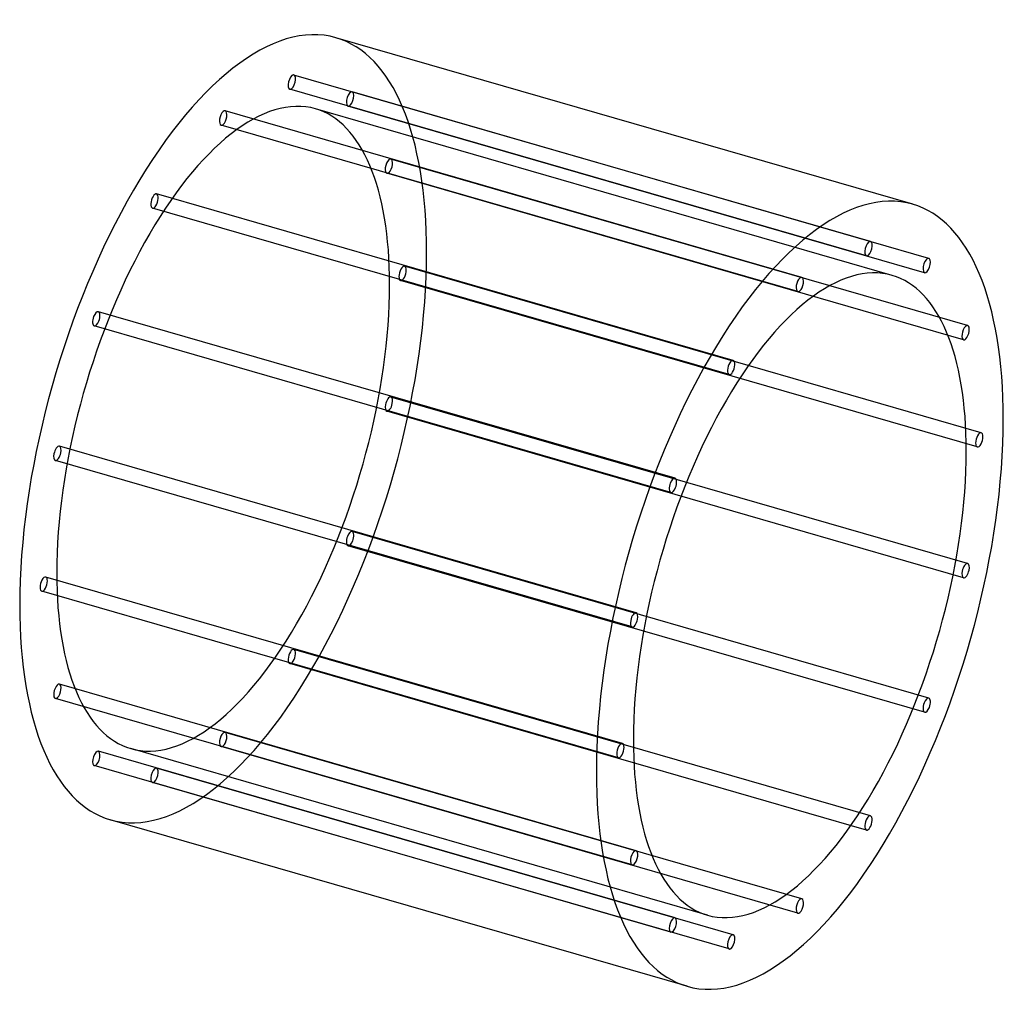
# Model space of a CAD drawing. Header units: millimetres. Extents: x -665 to 665, y -665 to 665.
import ezdxf

# ---------------------------------------------------------------- set-up
doc = ezdxf.new("R2010")
doc.units = ezdxf.units.MM
doc.layers.add('HIDDEN', color=7, linetype='Continuous')
doc.layers.add('THICK', color=7, linetype='Continuous')

msp = doc.modelspace()

# ---------------------------------------------------------------- linework, layer by layer
at = {"layer": 'HIDDEN'}
for p, q in [((485.3, 365.5), (-294.1, 590.5)), ((479.7, 346.3), (-299.7, 571.3)), ((564, 342.6), (-215.5, 567.6)), ((558.4, 323.4), (-221, 548.4)), ((392.5, 317.1), (-386.9, 542.1)), ((514.5, 319.8), (-264.9, 544.8)), ((386.9, 297.9), (-392.5, 522.9)), ((616.5, 251.9), (-162.9, 476.9)), ((611, 232.7), (-168.4, 457.7)), ((299.7, 204.8), (-479.7, 429.8)), ((294.1, 185.6), (-485.3, 410.6)), ((635, 107.1), (-144.4, 332.1)), ((629.4, 87.9), (-150, 312.9)), ((221, 45.6), (-558.4, 270.6)), ((215.5, 26.4), (-564, 251.4)), ((616.5, -69.6), (-162.9, 155.4)), ((611, -88.8), (-168.4, 136.2)), ((168.4, -136.2), (-611, 88.8)), ((162.9, -155.4), (-616.5, 69.6)), ((564, -251.4), (-215.5, -26.4)), ((558.4, -270.6), (-221, -45.6)), ((150, -312.9), (-629.4, -87.9)), ((144.4, -332.1), (-635, -107.1)), ((485.3, -410.6), (-294.1, -185.6)), ((479.7, -429.8), (-299.7, -204.8)), ((168.4, -457.7), (-611, -232.7)), ((162.9, -476.9), (-616.5, -251.9)), ((392.5, -522.9), (-386.9, -297.9)), ((386.9, -542.1), (-392.5, -317.1)), ((221, -548.4), (-558.4, -323.4)), ((264.9, -544.8), (-514.5, -319.8)), ((215.5, -567.6), (-564, -342.6)), ((299.7, -571.3), (-479.7, -346.3)), ((294.1, -590.5), (-485.3, -365.5))]:
    msp.add_line(p, q, dxfattribs=at)
for centre, major_axis, start_param, end_param in [((-389.7, 112.5), (152.5, 528.4), -0.982794, 0), ((-296.9, 580.9), (-2.77, -9.61), -2.946289, 0.000007), ((-296.9, 580.9), (-2.77, -9.61), 0.195304, 3.141599), ((-296.9, 580.9), (-2.77, -9.61), -3.141586, -2.946289), ((-389.7, 112.5), (-124.8, -432.3), -3.141593, -0.982794), ((-296.9, 580.9), (-2.77, -9.61), 0.000007, 0.195304), ((-218.2, 558), (-2.77, -9.61), -3.141586, -0.197396), ((-218.2, 558), (-2.77, -9.61), 0.000007, 2.944197), ((-218.2, 558), (-2.77, -9.61), 2.944197, 3.141599), ((-218.2, 558), (-2.77, -9.61), -0.197396, 0.000007), ((-389.7, 532.5), (-2.77, -9.61), -2.55359, 0.000007), ((-389.7, 532.5), (-2.77, -9.61), -3.141586, -2.55359), ((-389.7, 532.5), (-2.77, -9.61), 0.588003, 3.141599), ((-389.7, 112.5), (-124.8, -432.3), 2.158799, 3.141593), ((-389.7, 532.5), (-2.77, -9.61), 0.000007, 0.588003), ((-165.7, 467.3), (-2.77, -9.61), -3.141586, -0.590095), ((-165.7, 467.3), (-2.77, -9.61), 0.000007, 2.551498), ((-165.7, 467.3), (-2.77, -9.61), 2.551498, 3.141599), ((-165.7, 467.3), (-2.77, -9.61), -0.590095, 0.000007), ((-482.5, 420.2), (-2.77, -9.61), -2.160891, 0.000007), ((-482.5, 420.2), (-2.77, -9.61), -3.141586, -2.160891), ((-482.5, 420.2), (-2.77, -9.61), 0.980702, 3.141599), ((-482.5, 420.2), (-2.77, -9.61), 0.000007, 0.980702), ((-389.7, 112.5), (152.5, 528.4), -3.141593, -0.982794), ((-147.2, 322.5), (-2.77, -9.61), -3.141586, -0.982794), ((-147.2, 322.5), (-2.77, -9.61), 0.000007, 2.158799), ((-147.2, 322.5), (-2.77, -9.61), 2.158799, 3.141599), ((-389.7, 112.5), (-124.8, -432.3), 0, 2.158799), ((-147.2, 322.5), (-2.77, -9.61), -0.982794, 0.000007), ((-561.2, 261), (-2.77, -9.61), -3.141586, -1.768192), ((-561.2, 261), (-2.77, -9.61), 1.373401, 3.141599), ((-561.2, 261), (-2.77, -9.61), -1.768192, 0.000007), ((-561.2, 261), (-2.77, -9.61), 0.000007, 1.373401), ((-165.7, 145.8), (-2.77, -9.61), -3.141586, -1.375493), ((-165.7, 145.8), (-2.77, -9.61), 0.000007, 1.7661), ((-165.7, 145.8), (-2.77, -9.61), 1.7661, 3.141599), ((-165.7, 145.8), (-2.77, -9.61), -1.375493, 0.000007), ((-613.8, 79.2), (-2.77, -9.61), -3.141586, -1.375493), ((-613.8, 79.2), (-2.77, -9.61), 0.000007, 1.7661), ((-613.8, 79.2), (-2.77, -9.61), 1.7661, 3.141599), ((-613.8, 79.2), (-2.77, -9.61), -1.375493, 0.000007), ((-218.2, -36), (-2.77, -9.61), -3.141586, -1.768192), ((-218.2, -36), (-2.77, -9.61), 1.373401, 3.141599), ((-218.2, -36), (-2.77, -9.61), -1.768192, 0.000007), ((-218.2, -36), (-2.77, -9.61), 0.000007, 1.373401), ((-632.2, -97.5), (-2.77, -9.61), -3.141586, -0.982794), ((-632.2, -97.5), (-2.77, -9.61), 2.158799, 3.141599), ((-389.7, 112.5), (-124.8, -432.3), -0.982794, 0), ((-632.2, -97.5), (-2.77, -9.61), -0.982794, 0.000007), ((-632.2, -97.5), (-2.77, -9.61), 0.000007, 2.158799), ((-296.9, -195.2), (-2.77, -9.61), -3.141586, -2.160891), ((-296.9, -195.2), (-2.77, -9.61), 0.980702, 3.141599), ((-296.9, -195.2), (-2.77, -9.61), -2.160891, 0.000007), ((-296.9, -195.2), (-2.77, -9.61), 0.000007, 0.980702), ((-613.8, -242.3), (-2.77, -9.61), -3.141586, -0.590095), ((-613.8, -242.3), (-2.77, -9.61), 0.000007, 2.551498), ((-613.8, -242.3), (-2.77, -9.61), 2.551498, 3.141599), ((-613.8, -242.3), (-2.77, -9.61), -0.590095, 0.000007), ((-389.7, -307.5), (-2.77, -9.61), -2.55359, 0.000007), ((-389.7, -307.5), (-2.77, -9.61), -3.141586, -2.55359), ((-389.7, -307.5), (-2.77, -9.61), 0.588003, 3.141599), ((-389.7, -307.5), (-2.77, -9.61), 0.000007, 0.588003), ((-561.2, -333), (-2.77, -9.61), -3.141586, -0.197396), ((-561.2, -333), (-2.77, -9.61), 0.000007, 2.944197), ((-561.2, -333), (-2.77, -9.61), 2.944197, 3.141599), ((-561.2, -333), (-2.77, -9.61), -0.197396, 0.000007), ((-482.5, -355.9), (-2.77, -9.61), -2.946289, 0.000007), ((-482.5, -355.9), (-2.77, -9.61), 0.195304, 3.141599), ((-482.5, -355.9), (-2.77, -9.61), -3.141586, -2.946289), ((-482.5, -355.9), (-2.77, -9.61), 0.000007, 0.195304)]:
    msp.add_ellipse(centre, major_axis=major_axis, ratio=0.433013, start_param=start_param, end_param=end_param, dxfattribs=at)
at = {"layer": 'THICK'}
for p, q in [((542.3, 415.9), (-237.2, 640.9)), ((237.2, -640.9), (-542.3, -415.9))]:
    msp.add_line(p, q, dxfattribs=at)
for centre, major_axis, start_param, end_param in [((-389.7, 112.5), (152.5, 528.4), 0, 2.158799), ((389.7, -112.5), (-152.5, -528.4), -3.141593, -0.982794), ((389.7, -112.5), (-152.5, -528.4), 2.158799, 3.141593), ((482.5, 355.9), (2.77, 9.61), 0.195304, 3.141599), ((482.5, 355.9), (2.77, 9.61), -2.946289, 0.000007), ((482.5, 355.9), (2.77, 9.61), 0.000007, 0.195304), ((482.5, 355.9), (2.77, 9.61), -3.141586, -2.946289), ((389.7, -112.5), (124.8, 432.3), 0, 2.158799), ((561.2, 333), (2.77, 9.61), 0.000007, 2.944197), ((561.2, 333), (2.77, 9.61), -3.141586, -0.197396), ((561.2, 333), (2.77, 9.61), -0.197396, 0.000007), ((389.7, -112.5), (124.8, 432.3), -0.982794, 0), ((561.2, 333), (2.77, 9.61), 2.944197, 3.141599), ((389.7, 307.5), (2.77, 9.61), 0.588003, 3.141599), ((389.7, 307.5), (2.77, 9.61), 0.000007, 0.588003), ((389.7, 307.5), (2.77, 9.61), -2.55359, 0.000007), ((389.7, 307.5), (2.77, 9.61), -3.141586, -2.55359), ((613.8, 242.3), (2.77, 9.61), 0.000007, 2.551498), ((613.8, 242.3), (2.77, 9.61), -3.141586, -0.590095), ((613.8, 242.3), (2.77, 9.61), -0.590095, 0.000007), ((613.8, 242.3), (2.77, 9.61), 2.551498, 3.141599), ((296.9, 195.2), (2.77, 9.61), 0.980702, 3.141599), ((296.9, 195.2), (2.77, 9.61), 0.000007, 0.980702), ((296.9, 195.2), (2.77, 9.61), -2.160891, 0.000007), ((296.9, 195.2), (2.77, 9.61), -3.141586, -2.160891), ((389.7, -112.5), (-152.5, -528.4), 0, 2.158799), ((632.2, 97.5), (2.77, 9.61), 0.000007, 2.158799), ((632.2, 97.5), (2.77, 9.61), -0.982794, 0.000007), ((632.2, 97.5), (2.77, 9.61), 2.158799, 3.141599), ((632.2, 97.5), (2.77, 9.61), -3.141586, -0.982794), ((389.7, -112.5), (124.8, 432.3), -3.141593, -0.982794), ((218.2, 36), (2.77, 9.61), 0.000007, 1.373401), ((218.2, 36), (2.77, 9.61), -1.768192, 0.000007), ((218.2, 36), (2.77, 9.61), 1.373401, 3.141599), ((218.2, 36), (2.77, 9.61), -3.141586, -1.768192), ((613.8, -79.2), (2.77, 9.61), 0.000007, 1.7661), ((613.8, -79.2), (2.77, 9.61), -3.141586, -1.375493), ((613.8, -79.2), (2.77, 9.61), -1.375493, 0.000007), ((613.8, -79.2), (2.77, 9.61), 1.7661, 3.141599), ((-389.7, 112.5), (152.5, 528.4), 2.158799, 3.141593), ((165.7, -145.8), (2.77, 9.61), 0.000007, 1.7661), ((165.7, -145.8), (2.77, 9.61), -3.141586, -1.375493), ((165.7, -145.8), (2.77, 9.61), -1.375493, 0.000007), ((165.7, -145.8), (2.77, 9.61), 1.7661, 3.141599), ((561.2, -261), (2.77, 9.61), 0.000007, 1.373401), ((561.2, -261), (2.77, 9.61), -1.768192, 0.000007), ((561.2, -261), (2.77, 9.61), 1.373401, 3.141599), ((561.2, -261), (2.77, 9.61), -3.141586, -1.768192), ((147.2, -322.5), (2.77, 9.61), 0.000007, 2.158799), ((147.2, -322.5), (2.77, 9.61), -3.141586, -0.982794), ((147.2, -322.5), (2.77, 9.61), -0.982794, 0.000007), ((389.7, -112.5), (124.8, 432.3), 2.158799, 3.141593), ((147.2, -322.5), (2.77, 9.61), 2.158799, 3.141599), ((389.7, -112.5), (-152.5, -528.4), -0.982794, 0), ((482.5, -420.2), (2.77, 9.61), 0.000007, 0.980702), ((482.5, -420.2), (2.77, 9.61), -2.160891, 0.000007), ((482.5, -420.2), (2.77, 9.61), 0.980702, 3.141599), ((482.5, -420.2), (2.77, 9.61), -3.141586, -2.160891), ((165.7, -467.3), (2.77, 9.61), 0.000007, 2.551498), ((165.7, -467.3), (2.77, 9.61), -3.141586, -0.590095), ((165.7, -467.3), (2.77, 9.61), -0.590095, 0.000007), ((165.7, -467.3), (2.77, 9.61), 2.551498, 3.141599), ((389.7, -532.5), (2.77, 9.61), 0.588003, 3.141599), ((389.7, -532.5), (2.77, 9.61), 0.000007, 0.588003), ((389.7, -532.5), (2.77, 9.61), -2.55359, 0.000007), ((389.7, -532.5), (2.77, 9.61), -3.141586, -2.55359), ((218.2, -558), (2.77, 9.61), 0.000007, 2.944197), ((218.2, -558), (2.77, 9.61), -3.141586, -0.197396), ((218.2, -558), (2.77, 9.61), -0.197396, 0.000007), ((218.2, -558), (2.77, 9.61), 2.944197, 3.141599), ((296.9, -580.9), (2.77, 9.61), 0.195304, 3.141599), ((296.9, -580.9), (2.77, 9.61), -2.946289, 0.000007), ((296.9, -580.9), (2.77, 9.61), 0.000007, 0.195304), ((296.9, -580.9), (2.77, 9.61), -3.141586, -2.946289)]:
    msp.add_ellipse(centre, major_axis=major_axis, ratio=0.433013, start_param=start_param, end_param=end_param, dxfattribs=at)

doc.saveas('drawing.dxf')
